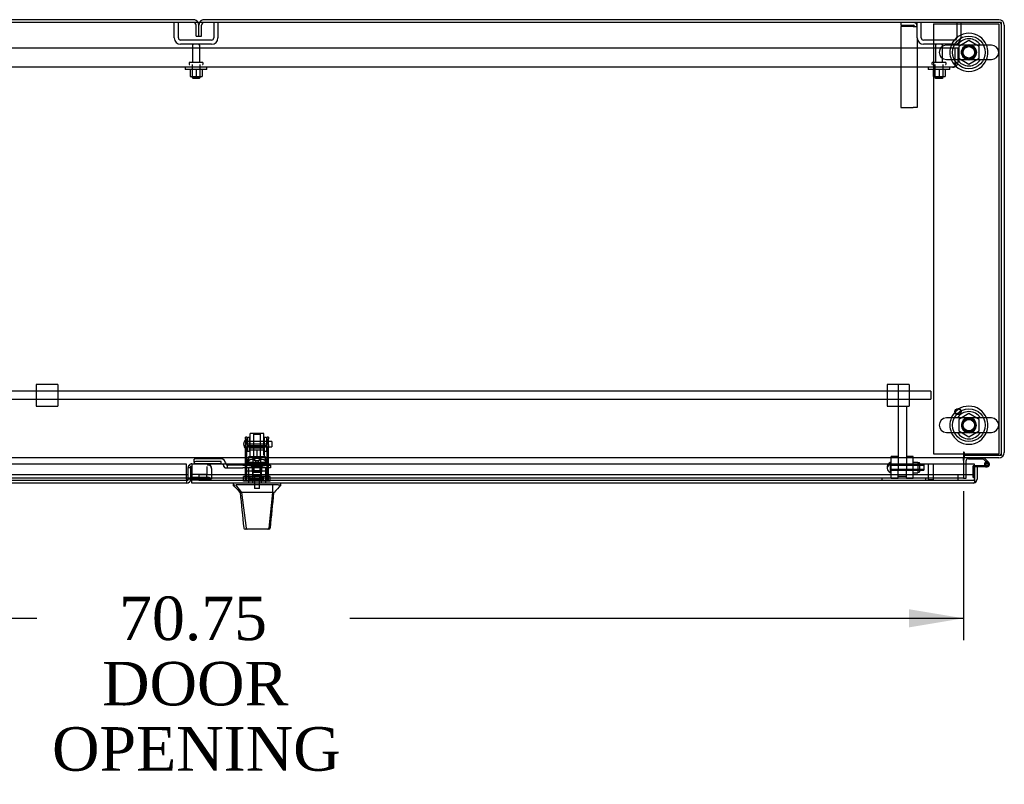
# Model space of a CAD drawing. Header units: inches. Extents: x 2 to 538, y -2 to 358.
# Tile 22 of 39: x 182 to 227, y 246 to 281. Entities that reach past the tile are written whole.
import ezdxf
from ezdxf.enums import TextEntityAlignment as Align
from ezdxf.lldxf.tags import DXFTag

# ---------------------------------------------------------------- set-up
doc = ezdxf.new("R2010")
doc.units = ezdxf.units.IN
doc.header["$MEASUREMENT"] = 0
for name, color, linetype in [('COM40146', 7, 'Continuous'), ('COM40430', 7, 'Continuous'), ('COM52825', 7, 'Continuous'), ('COM52831', 7, 'Continuous'), ('COM52847', 7, 'Continuous'), ('COM52848', 7, 'Continuous'), ('COM52849', 7, 'Continuous'), ('COM52857', 7, 'Continuous'), ('COM52858', 7, 'Continuous'), ('COM53519', 7, 'Continuous'), ('COM54578-80', 7, 'Continuous'), ('COM70333', 7, 'Continuous'), ('COM70838', 7, 'Continuous'), ('COM70839-6', 7, 'Continuous'), ('COM71126-4', 7, 'Continuous'), ('COM71127-1', 7, 'Continuous'), ('COM71128-2', 7, 'Continuous'), ('Default', 7, 'Continuous'), ('GSK11033', 7, 'Continuous'), ('HAN13064', 7, 'Continuous'), ('HAN13064_NUT', 7, 'Continuous'), ('HAN13064_SCREW', 7, 'Continuous'), ('HAN_NUT', 7, 'Continuous'), ('NTS16526', 7, 'Continuous'), ('NTS166105', 7, 'Continuous'), ('NTS166905', 7, 'Continuous'), ('NTS18147', 7, 'Continuous'), ('ROL18050', 7, 'Continuous'), ('ROL87452', 7, 'Continuous'), ('RVT17786', 7, 'Continuous'), ('RVT19000', 7, 'Continuous'), ('SCS00680', 7, 'Continuous'), ('SCS191205', 7, 'Continuous'), ('SPC87322', 7, 'Continuous'), ('STD21878', 7, 'Continuous'), ('STD26094', 7, 'Continuous'), ('STD26265', 7, 'Continuous'), ('WAF25059', 7, 'Continuous'), ('WAF25362', 7, 'Continuous'), ('WAF25376', 7, 'Continuous'), ('WAM254785', 7, 'Continuous'), ('WAM30038', 7, 'Continuous')]:
    doc.layers.add(name, color=color, linetype=linetype)
doc.styles.add('SEACAD_Times_New_Roman', font='times.ttf')
tags = doc.linetypes.add('HIDDEN2', pattern=[0.1875, 0.125, -0.0625]).pattern_tags.tags
tags[6:7] = [DXFTag(74, 4), DXFTag(75, 0), DXFTag(340, '0'), DXFTag(46, 0.0), DXFTag(50, 0.0), DXFTag(44, 0.0), DXFTag(45, 0.0)]
tags[4:5] = [DXFTag(74, 4), DXFTag(75, 0), DXFTag(340, '0'), DXFTag(46, 0.0), DXFTag(50, 0.0), DXFTag(44, 0.0), DXFTag(45, 0.0)]
doc.dimstyles.new('HAMMOND_(STH_-_540x360)', dxfattribs={"dimtxt": 2, "dimasz": 2.5, "dimexe": 1, "dimexo": 1, "dimgap": 0.5, "dimtad": 0, "dimtih": 1, "dimtoh": 1, "dimzin": 0, "dimdsep": 46, "dimtxsty": 'SEACAD_Times_New_Roman', "dimblk1": '_SE_FILLED', "dimblk2": '_SE_FILLED', "dimsah": 1, "dimcen": 1, "dimadec": 0, "dimazin": 0, "dimtfac": 0.8, "dimtofl": 0, "dimtmove": 0, "dimatfit": 3, "dimfxl": 1, "dimtolj": 1, "dimtzin": 0, "dimarcsym": 0})

# ---------------------------------------------------------------- blocks, each defined once
blk = doc.blocks.new('SE')
at = {"layer": 'COM40146', "color": 7, "linetype": 'HIDDEN2'}
for p, q in [((224.797, 279.831), (155.047, 279.831)), ((224.922, 279.831), (224.797, 279.831)), ((224.797, 279.206), (224.797, 279.831)), ((224.797, 279.206), (224.797, 279.831)), ((224.922, 279.206), (224.922, 279.831)), ((224.797, 279.206), (224.797, 279.206)), ((224.797, 279.079), (224.797, 279.206)), ((224.797, 279.206), (224.797, 279.028)), ((224.797, 279.079), (224.847, 279.028)), ((224.672, 278.956), (155.172, 278.956)), ((224.672, 278.956), (224.672, 278.956)), ((224.672, 278.956), (224.672, 278.956))]:
    blk.add_line(p, q, dxfattribs=at)
for start, end in [(314.5601, 0), (270.1219, 314.5601), (270, 270.0436)]:
    blk.add_arc((224.672, 279.206), 0.25, start, end, dxfattribs=at)
blk.add_open_spline([(224.797, 279.028), (224.776, 279.005), (224.755, 278.987), (224.713, 278.963), (224.693, 278.956), (224.672, 278.956)], degree=3, knots=[0, 0, 0, 0, 0.5, 0.5, 1, 1, 1, 1], dxfattribs=at)
at = {"layer": 'COM40430', "color": 7, "linetype": 'HIDDEN2'}
for p, q in [((222.297, 281.018), (222.297, 280.893)), ((222.297, 280.893), (222.862, 280.893)), ((222.862, 280.833), (222.297, 280.833)), ((222.297, 280.833), (222.297, 277.112)), ((222.862, 280.833), (223.047, 280.833)), ((223.047, 280.306), (223.047, 277.112)), ((222.297, 277.112), (222.862, 277.112)), ((223.047, 277.112), (222.862, 277.112))]:
    blk.add_line(p, q, dxfattribs=at)
for radius in [0.185, 0.06]:
    blk.add_arc((222.862, 280.833), radius, 0, 90, dxfattribs=at)
at = {"layer": 'COM52825', "color": 7, "linetype": 'Continuous'}
for p, q in [((225.672, 260.731), (189.732, 260.731)), ((189.732, 260.731), (189.732, 260.041)), ((225.672, 260.041), (225.672, 260.731)), ((225.797, 260.603), (225.672, 260.603)), ((225.672, 260.603), (225.672, 260.231)), ((225.797, 260.603), (225.797, 260.041)), ((189.732, 259.856), (189.732, 260.041)), ((225.612, 259.856), (189.732, 259.856)), ((225.612, 259.856), (225.612, 259.856)), ((225.612, 259.856), (225.612, 259.856)), ((225.672, 260.041), (225.672, 260.041)), ((225.672, 259.959), (225.672, 260.041)), ((225.672, 260.041), (225.672, 259.892)), ((225.672, 259.959), (225.721, 259.892))]:
    blk.add_line(p, q, dxfattribs=at)
for start, end in [(270.1208, 306.194), (270, 270.0589), (306.194, 0)]:
    blk.add_arc((225.612, 260.041), 0.185, start, end, dxfattribs=at)
blk.add_open_spline([(225.672, 259.892), (225.662, 259.88), (225.652, 259.872), (225.637, 259.862), (225.632, 259.86), (225.622, 259.857), (225.617, 259.856), (225.612, 259.856)], degree=3, knots=[0, 0, 0, 0, 0.5, 0.5, 0.75, 0.75, 1, 1, 1, 1], dxfattribs=at)
at = {"layer": 'COM52831', "color": 7, "linetype": 'HIDDEN2'}
for p, q in [((183.392, 264.393), (182.577, 264.393)), ((182.577, 264.393), (182.577, 263.393)), ((183.577, 264.393), (183.392, 264.393)), ((183.577, 264.393), (183.577, 263.393)), ((222.487, 264.393), (221.672, 264.393)), ((221.672, 264.393), (221.672, 263.393)), ((222.672, 264.393), (222.487, 264.393)), ((222.672, 264.393), (222.672, 263.393)), ((182.577, 263.393), (183.392, 263.393)), ((183.392, 263.393), (183.577, 263.393)), ((221.672, 263.393), (222.487, 263.393)), ((222.487, 263.393), (222.672, 263.393))]:
    blk.add_line(p, q, dxfattribs=at)
at = {"layer": 'COM52847', "color": 7, "linetype": 'Continuous'}
for p, q in [((189.487, 260.731), (153.922, 260.731)), ((189.487, 260.041), (189.487, 260.731)), ((189.487, 259.856), (153.982, 259.856)), ((189.487, 260.041), (189.487, 259.856)), ((189.672, 260.041), (189.547, 260.041))]:
    blk.add_line(p, q, dxfattribs=at)
at = {"layer": 'COM52847', "color": 7, "linetype": 'HIDDEN2'}
for p, q in [((189.547, 260.554), (189.547, 260.041)), ((189.672, 260.554), (189.547, 260.554)), ((189.689, 260.597), (189.601, 260.685)), ((189.672, 260.554), (189.672, 260.259)), ((189.732, 260.739), (190.448, 260.739)), ((189.732, 260.731), (189.732, 260.739)), ((190.448, 260.739), (190.448, 260.685)), ((190.555, 260.661), (190.579, 260.685)), ((190.633, 260.532), (190.633, 260.554)), ((190.633, 260.532), (190.633, 260.048)), ((189.732, 260.126), (190.448, 260.126)), ((190.491, 260.025), (190.579, 260.088)), ((189.547, 260.041), (189.547, 260.041)), ((189.732, 260.038), (190.448, 260.038)), ((190.542, 260.048), (190.633, 260.048))]:
    blk.add_line(p, q, dxfattribs=at)
for centre, radius, start, end in [((189.732, 260.554), 0.185, 135, 180), ((189.732, 260.554), 0.185, 90, 135), ((189.732, 260.554), 0.06, 135, 180), ((189.732, 260.554), 0.06, 90, 135), ((190.448, 260.554), 0.185, 45, 90), ((190.448, 260.554), 0.185, 0, 45), ((190.477, 260.529), 0.156, 1.433, 49.2867), ((189.487, 260.041), 0.06, 270, 0), ((190.557, 259.943), 0.106, 98.3477, 120.2565)]:
    blk.add_arc(centre, radius, start, end, dxfattribs=at)
at = {"layer": 'COM52847', "color": 7, "linetype": 'Continuous'}
blk.add_arc((189.487, 260.041), 0.185, 270, 0, dxfattribs=at)
at = {"layer": 'COM52847', "color": 7, "linetype": 'HIDDEN2'}
for centre, major_axis in [((190.448, 260.554), (0.185, 0)), ((190.448, 259.995), (0.185, 0)), ((190.448, 259.995), (0.06, 0))]:
    blk.add_ellipse(centre, major_axis=major_axis, ratio=0.707107, start_param=0.785398, end_param=1.570796, dxfattribs=at)
blk.add_open_spline([(190.633, 260.048), (190.633, 260.056), (190.628, 260.065), (190.61, 260.079), (190.596, 260.084), (190.579, 260.088)], degree=3, knots=[0, 0, 0, 0, 0.5, 0.5, 1, 1, 1, 1], dxfattribs=at)
at = {"layer": 'COM52848', "color": 7, "linetype": 'HIDDEN2'}
for p, q in [((223.047, 280.306), (223.047, 281.018)), ((223.235, 280.306), (223.235, 281.018)), ((224.859, 281.018), (224.859, 280.306)), ((225.047, 281.018), (225.047, 280.306)), ((224.759, 280.206), (223.335, 280.206)), ((224.759, 280.018), (223.335, 280.018))]:
    blk.add_line(p, q, dxfattribs=at)
for centre, radius, start, end in [((223.335, 280.306), 0.288, 180, 270), ((223.335, 280.306), 0.1, 180, 270), ((224.759, 280.306), 0.1, 270, 0), ((224.759, 280.306), 0.288, 270, 0)]:
    blk.add_arc(centre, radius, start, end, dxfattribs=at)
at = {"layer": 'COM52849', "color": 7, "linetype": 'HIDDEN2'}
for p, q in [((188.922, 280.306), (188.922, 281.018)), ((189.11, 280.306), (189.11, 281.018)), ((190.734, 281.018), (190.734, 280.306)), ((190.922, 281.018), (190.922, 280.306)), ((190.634, 280.206), (189.21, 280.206)), ((190.634, 280.018), (189.21, 280.018))]:
    blk.add_line(p, q, dxfattribs=at)
for centre, radius, start, end in [((189.21, 280.306), 0.288, 180, 270), ((189.21, 280.306), 0.1, 180, 270), ((190.634, 280.306), 0.1, 270, 0), ((190.634, 280.306), 0.288, 270, 0)]:
    blk.add_arc(centre, radius, start, end, dxfattribs=at)
at = {"layer": 'COM52857', "color": 7, "linetype": 'HIDDEN2'}
for p, q in [((222.172, 264.393), (222.172, 263.511)), ((222.172, 263.511), (222.172, 260.503)), ((222.547, 263.393), (222.547, 260.503)), ((222.172, 260.173), (222.547, 260.173))]:
    blk.add_line(p, q, dxfattribs=at)
at = {"layer": 'COM52858', "color": 7, "linetype": 'HIDDEN2'}
for p, q in [((223.422, 260.081), (221.422, 260.081)), ((221.422, 260.081), (221.422, 259.981)), ((223.422, 260.081), (223.422, 259.981))]:
    blk.add_line(p, q, dxfattribs=at)
at = {"layer": 'COM53519', "color": 7, "linetype": 'HIDDEN2'}
for p, q in [((223.672, 264.081), (144.672, 264.081)), ((147.359, 263.706), (223.672, 263.706)), ((223.672, 264.081), (223.672, 263.706))]:
    blk.add_line(p, q, dxfattribs=at)
at = {"layer": 'COM54578-80', "color": 7, "linetype": 'Continuous'}
for p, q in [((225.4, 260.956), (225.4, 261.018)), ((226.119, 261.018), (226.331, 260.807)), ((226.093, 260.956), (225.4, 260.956)), ((225.672, 260.665), (226.128, 260.665)), ((226.184, 260.603), (225.797, 260.603)), ((226.288, 260.762), (226.093, 260.956)), ((226.149, 260.665), (226.128, 260.665)), ((226.135, 260.72), (226.197, 260.72)), ((226.184, 260.603), (226.252, 260.603))]:
    blk.add_line(p, q, dxfattribs=at)
at = {"layer": 'COM54578-80', "color": 7, "linetype": 'HIDDEN2'}
for p, q in [((225.61, 260.116), (225.61, 260.64)), ((225.635, 260.665), (225.672, 260.665)), ((226.135, 260.71), (226.197, 260.715)), ((226.252, 260.665), (226.149, 260.665)), ((226.189, 260.708), (226.189, 260.733)), ((226.239, 260.783), (226.264, 260.783)), ((226.264, 260.658), (226.239, 260.658)), ((226.314, 260.733), (226.314, 260.708)), ((225.672, 260.116), (225.61, 260.116))]:
    blk.add_line(p, q, dxfattribs=at)
at = {"layer": 'COM54578-80', "color": 7, "linetype": 'Continuous'}
blk.add_circle((226.252, 260.72), 0.05, dxfattribs=at)
at = {"layer": 'COM54578-80', "color": 7, "linetype": 'HIDDEN2'}
for centre, radius, start, end in [((225.635, 260.64), 0.025, 90, 180), ((226.239, 260.733), 0.05, 90, 180), ((226.239, 260.708), 0.05, 180, 270), ((226.252, 260.72), 0.117, 47.608, 107.0274), ((226.264, 260.733), 0.05, 0, 90), ((226.264, 260.708), 0.05, 270, 0)]:
    blk.add_arc(centre, radius, start, end, dxfattribs=at)
at = {"layer": 'COM54578-80', "color": 7, "linetype": 'Continuous'}
for radius, start, end in [(0.135, 204.0421, 240.0736), (0.117, 107.0274, 180), (0.117, 180, 47.608), (0.055, 48.8041, 180), (0.055, 180, 48.8041)]:
    blk.add_arc((226.252, 260.72), radius, start, end, dxfattribs=at)
at = {"layer": 'COM70333', "color": 7, "linetype": 'HIDDEN2'}
for p, q in [((223.797, 280.956), (226.797, 280.956)), ((223.797, 280.956), (223.797, 261.206)), ((226.797, 280.956), (226.797, 261.206)), ((223.797, 261.206), (225.172, 261.206)), ((225.202, 261.206), (226.797, 261.206))]:
    blk.add_line(p, q, dxfattribs=at)
at = {"layer": 'COM70333', "color": 7, "linetype": 'Continuous'}
blk.add_line((225.172, 261.206), (225.202, 261.206), dxfattribs=at)
at = {"layer": 'COM70838', "color": 7, "linetype": 'HIDDEN2'}
for p, q in [((191.078, 260.97), (189.958, 260.97)), ((189.833, 260.826), (189.833, 260.952)), ((189.833, 260.826), (189.833, 260.744)), ((191.078, 260.744), (189.833, 260.744)), ((191.078, 260.844), (189.958, 260.844)), ((191.078, 260.741), (191.078, 260.844)), ((191.203, 260.616), (191.203, 260.618)), ((191.263, 260.558), (191.36, 260.558)), ((191.271, 260.8), (191.271, 260.777)), ((191.36, 260.558), (191.36, 260.687)), ((191.36, 260.558), (192.074, 260.558)), ((192.074, 260.683), (191.388, 260.683)), ((192.074, 260.683), (192.162, 260.683)), ((192.162, 260.558), (192.074, 260.558)), ((192.162, 260.683), (192.7, 260.683)), ((193.218, 260.558), (192.162, 260.558)), ((192.735, 260.683), (193.218, 260.683)), ((193.218, 260.683), (193.343, 260.683)), ((193.343, 260.558), (193.218, 260.558)), ((193.343, 260.683), (193.343, 260.558))]:
    blk.add_line(p, q, dxfattribs=at)
for centre, radius, start, end in [((191.078, 260.777), 0.193, 0, 90), ((191.078, 260.616), 0.125, 0, 90), ((191.263, 260.618), 0.06, 180, 270), ((191.388, 260.8), 0.117, 180, 256.4554), ((191.388, 260.8), 0.117, 256.4554, 270)]:
    blk.add_arc(centre, radius, start, end, dxfattribs=at)
for centre, major_axis, start_param, end_param in [((189.958, 260.952), (-0.125, 0), 4.712389, 6.283185), ((189.958, 260.826), (0.125, 0), 1.570796, 3.141593)]:
    blk.add_ellipse(centre, major_axis=major_axis, ratio=0.145455, start_param=start_param, end_param=end_param, dxfattribs=at)
at = {"layer": 'COM70839-6', "color": 7, "linetype": 'HIDDEN2'}
for p, q in [((192.187, 261.897), (192.187, 261.973)), ((192.257, 261.973), (192.187, 261.973)), ((192.187, 261.897), (192.187, 261.638)), ((192.257, 261.973), (192.257, 261.897)), ((192.257, 261.638), (192.257, 261.897)), ((193.179, 261.897), (193.179, 261.973)), ((193.249, 261.973), (193.179, 261.973)), ((193.179, 261.897), (193.179, 261.638)), ((193.249, 261.973), (193.249, 261.897)), ((193.249, 261.638), (193.249, 261.897)), ((192.187, 261.474), (192.187, 261.638)), ((192.187, 260.317), (192.187, 261.474)), ((193.179, 261.645), (192.257, 261.645)), ((192.257, 261.638), (192.257, 261.474)), ((192.257, 261.581), (193.179, 261.581)), ((192.257, 260.317), (192.257, 261.474)), ((193.179, 261.474), (193.179, 261.638)), ((193.179, 260.317), (193.179, 261.474)), ((193.249, 261.638), (193.249, 261.474)), ((193.249, 260.317), (193.249, 261.474)), ((193.179, 260.768), (192.257, 260.768)), ((192.484, 260.737), (192.484, 260.76)), ((192.952, 260.76), (192.952, 260.737)), ((192.187, 260.307), (192.187, 260.317)), ((192.187, 259.975), (192.187, 260.307)), ((192.257, 260.424), (193.179, 260.424)), ((192.257, 260.317), (192.257, 260.307)), ((192.257, 259.975), (192.257, 260.307)), ((193.179, 260.307), (193.179, 260.317)), ((193.179, 259.975), (193.179, 260.307)), ((193.249, 260.317), (193.249, 260.307)), ((193.249, 259.975), (193.249, 260.307)), ((192.187, 259.975), (192.257, 259.975)), ((193.179, 259.975), (193.249, 259.975))]:
    blk.add_line(p, q, dxfattribs=at)
for centre, major_axis in [((192.718, 260.76), (-0.234, 0)), ((192.718, 260.737), (0.234, 0))]:
    blk.add_ellipse(centre, major_axis=major_axis, ratio=0.009345, start_param=3.141593, end_param=6.283185, dxfattribs=at)
blk.add_ellipse((192.718, 260.426), major_axis=(-0.14, 0), ratio=0.009345, dxfattribs=at)
at = {"layer": 'COM71126-4', "color": 7, "linetype": 'HIDDEN2'}
for p, q in [((190.047, 280.393), (190.047, 280.893)), ((190.172, 280.393), (190.172, 280.893)), ((190.047, 280.393), (190.172, 280.393)), ((225.297, 260.081), (225.297, 260.731)), ((225.172, 260.081), (225.297, 260.081))]:
    blk.add_line(p, q, dxfattribs=at)
at = {"layer": 'COM71126-4', "color": 7, "linetype": 'Continuous'}
for p, q in [((226.797, 281.143), (190.297, 281.143)), ((227.047, 280.893), (227.047, 261.268)), ((225.202, 261.143), (225.202, 261.018)), ((226.797, 261.018), (225.202, 261.018)), ((225.297, 260.731), (225.297, 260.893))]:
    blk.add_line(p, q, dxfattribs=at)
at = {"layer": 'COM71126-4', "color": 7, "linetype": 'HIDDEN2'}
for centre, radius, start, end in [((190.297, 280.893), 0.25, 150, 180), ((190.297, 280.893), 0.125, 90, 180), ((226.797, 280.893), 0.125, 0, 90), ((225.422, 260.893), 0.125, 90, 100.1369), ((226.797, 261.268), 0.125, 270, 0)]:
    blk.add_arc(centre, radius, start, end, dxfattribs=at)
at = {"layer": 'COM71126-4', "color": 7, "linetype": 'Continuous'}
for centre, radius, start, end in [((190.297, 280.893), 0.25, 90, 150), ((226.797, 280.893), 0.25, 0, 90), ((225.422, 260.893), 0.25, 150, 180), ((225.422, 260.893), 0.125, 100.1369, 180), ((226.797, 261.268), 0.25, 270, 0)]:
    blk.add_arc(centre, radius, start, end, dxfattribs=at)
at = {"layer": 'COM71127-1', "color": 7, "linetype": 'Continuous'}
blk.add_line((189.797, 281.143), (152.297, 281.143), dxfattribs=at)
at = {"layer": 'COM71127-1', "color": 7, "linetype": 'HIDDEN2'}
for p, q in [((189.922, 280.393), (189.922, 280.893)), ((190.047, 280.393), (190.047, 280.893)), ((189.922, 280.393), (190.047, 280.393))]:
    blk.add_line(p, q, dxfattribs=at)
at = {"layer": 'COM71127-1', "color": 7, "linetype": 'Continuous'}
blk.add_arc((189.797, 280.893), 0.25, 30, 90, dxfattribs=at)
at = {"layer": 'COM71127-1', "color": 7, "linetype": 'HIDDEN2'}
for radius, end in [(0.125, 90), (0.25, 30)]:
    blk.add_arc((189.797, 280.893), radius, 0, end, dxfattribs=at)
at = {"layer": 'COM71128-2', "color": 7, "linetype": 'Continuous'}
for p, q in [((226.922, 281.018), (115.172, 281.018)), ((226.922, 261.143), (226.922, 281.018)), ((225.172, 261.018), (116.922, 261.018)), ((225.172, 261.268), (225.172, 261.018)), ((225.172, 260.893), (225.172, 261.018)), ((225.202, 261.268), (225.202, 261.143)), ((225.202, 261.143), (226.922, 261.143)), ((225.172, 260.893), (225.172, 260.731)), ((189.672, 260.081), (189.547, 260.081))]:
    blk.add_line(p, q, dxfattribs=at)
at = {"layer": 'COM71128-2', "color": 7, "linetype": 'HIDDEN2'}
for p, q in [((225.172, 260.731), (225.172, 260.081)), ((189.547, 260.081), (154.422, 260.081)), ((225.172, 260.081), (189.672, 260.081))]:
    blk.add_line(p, q, dxfattribs=at)
for centre, start, end in [((225.422, 279.643), 90.7631, 264.2612), ((225.422, 279.643), 0, 82.2488), ((225.422, 279.643), 273.3944, 0), ((225.422, 262.518), 90.7631, 264.2612), ((225.422, 262.518), 0, 82.2488), ((225.422, 262.518), 273.3944, 0)]:
    blk.add_arc(centre, 0.344, start, end, dxfattribs=at)
at = {"layer": 'COM71128-2', "color": 7, "linetype": 'Continuous'}
blk.add_arc((225.187, 261.268), 0.015, 0, 180, dxfattribs=at)
at = {"layer": 'GSK11033', "color": 7, "linetype": 'HIDDEN2'}
for p, q in [((189.672, 260.614), (189.732, 260.614)), ((189.672, 260.614), (189.672, 260.554)), ((190.422, 260.614), (190.422, 260.259)), ((189.487, 260.231), (153.922, 260.231)), ((190.422, 260.259), (189.732, 260.259)), ((225.672, 260.231), (190.046, 260.231)), ((190.046, 260.231), (190.046, 259.981)), ((190.422, 260.009), (190.422, 260.259)), ((224.922, 259.981), (224.922, 260.231)), ((189.487, 259.981), (153.922, 259.981)), ((189.732, 260.009), (190.422, 260.009)), ((225.672, 259.981), (190.046, 259.981))]:
    blk.add_line(p, q, dxfattribs=at)
at = {"layer": 'GSK11033', "color": 7, "linetype": 'Continuous'}
for p, q in [((189.547, 260.231), (189.487, 260.231)), ((189.547, 260.231), (189.547, 259.981)), ((189.672, 260.259), (189.672, 260.009)), ((189.732, 260.259), (189.672, 260.259)), ((225.672, 260.231), (225.672, 259.981)), ((225.672, 260.231), (225.672, 260.231)), ((189.547, 259.981), (189.487, 259.981)), ((189.672, 260.009), (189.732, 260.009)), ((225.672, 259.981), (225.672, 259.981))]:
    blk.add_line(p, q, dxfattribs=at)
at = {"layer": 'HAN13064', "color": 7, "linetype": 'HIDDEN2'}
for p, q in [((192.588, 262.139), (192.558, 262.109)), ((192.558, 262.109), (192.878, 262.109)), ((192.558, 262.109), (192.558, 261.058)), ((192.848, 262.139), (192.588, 262.139)), ((192.878, 262.109), (192.848, 262.139)), ((192.878, 261.058), (192.878, 262.109)), ((192.322, 260.558), (192.322, 259.856)), ((192.518, 260.558), (192.518, 259.856)), ((192.558, 260.683), (192.558, 260.558)), ((192.878, 260.683), (192.878, 260.558)), ((192.917, 260.558), (192.917, 259.856)), ((193.113, 260.558), (193.113, 259.856))]:
    blk.add_line(p, q, dxfattribs=at)
at = {"layer": 'HAN13064', "color": 7, "linetype": 'Continuous'}
for p, q in [((191.628, 259.856), (191.628, 259.773)), ((191.628, 259.776), (191.702, 259.776)), ((191.727, 259.776), (192.01, 259.421)), ((191.819, 259.776), (191.741, 259.776)), ((193.436, 259.776), (191.819, 259.776)), ((193.617, 259.776), (193.436, 259.776)), ((193.694, 259.776), (193.617, 259.776)), ((193.694, 259.776), (193.808, 259.776)), ((193.808, 259.773), (193.808, 259.856)), ((191.928, 259.421), (191.943, 259.421)), ((192.01, 259.421), (191.943, 259.421)), ((192.056, 259.421), (192.01, 259.421)), ((192.01, 259.421), (192.226, 257.783)), ((192.148, 259.421), (192.056, 259.421)), ((193.425, 259.421), (192.148, 259.421)), ((193.425, 259.421), (193.261, 257.786)), ((193.454, 259.421), (193.425, 259.421)), ((193.47, 259.421), (193.454, 259.421)), ((193.48, 259.421), (193.47, 259.421)), ((193.48, 259.421), (193.508, 259.421)), ((192.112, 257.797), (192.112, 257.795)), ((192.272, 257.741), (192.172, 257.741)), ((193.209, 257.741), (192.272, 257.741)), ((193.263, 257.741), (193.209, 257.741)), ((193.323, 257.795), (193.323, 257.797))]:
    blk.add_line(p, q, dxfattribs=at)
for centre, radius, start, end in [((187.836, 256.144), 5.251, 38.6173, 43.7666), ((205.923, 249.232), 16.062, 138.9673, 140.6254), ((131.463, 265.466), 62.32, 353.47841, 354.43409), ((192.172, 257.801), 0.06, 185.9929, 270.0075), ((193.207, 257.797), 0.0554, 272.131, 348.8293), ((193.263, 257.801), 0.06, 269.9911, 354.4242)]:
    blk.add_arc(centre, radius, start, end, dxfattribs=at)
for points in [[(193.436, 259.776), (193.433, 259.658), (193.429, 259.54), (193.425, 259.421)], [(191.942, 259.421), (191.999, 258.88), (192.056, 258.338), (192.112, 257.797)], [(193.48, 259.421), (193.428, 258.88), (193.375, 258.339), (193.323, 257.797)]]:
    blk.add_open_spline(points, degree=3, dxfattribs=at)
blk.add_open_spline([(192.226, 257.783), (192.229, 257.771), (192.235, 257.76), (192.252, 257.745), (192.262, 257.741), (192.272, 257.741)], degree=3, knots=[0, 0, 0, 0, 0.5, 0.5, 1, 1, 1, 1], dxfattribs=at)
at = {"layer": 'HAN13064_NUT', "color": 7, "linetype": 'HIDDEN2'}
for p, q in [((192.385, 261.433), (192.385, 261.383)), ((193.02, 261.463), (192.415, 261.463)), ((193.05, 261.383), (193.05, 261.433)), ((192.385, 261.383), (192.552, 261.383)), ((192.385, 261.383), (192.385, 261.058)), ((192.552, 261.383), (192.718, 261.383)), ((192.718, 261.383), (192.884, 261.383)), ((192.718, 261.383), (192.718, 261.058)), ((192.884, 261.383), (193.05, 261.383)), ((193.05, 261.383), (193.05, 261.058))]:
    blk.add_line(p, q, dxfattribs=at)
for centre, start, end in [((192.415, 261.433), 90, 180), ((193.02, 261.433), 0, 90)]:
    blk.add_arc(centre, 0.03, start, end, dxfattribs=at)
at = {"layer": 'HAN13064_SCREW', "color": 7, "linetype": 'HIDDEN2'}
for p, q in [((192.607, 260.188), (192.496, 260.188)), ((192.496, 260.188), (192.496, 260.051)), ((192.829, 260.188), (192.607, 260.188)), ((192.607, 260.188), (192.607, 260.051)), ((192.94, 260.188), (192.829, 260.188)), ((192.829, 260.188), (192.829, 260.051)), ((192.94, 260.188), (192.94, 260.051)), ((192.98, 260.051), (192.455, 260.051)), ((192.455, 260.051), (192.455, 259.981)), ((192.602, 259.981), (192.602, 259.606)), ((192.834, 259.606), (192.834, 259.981)), ((192.98, 259.981), (192.98, 260.051)), ((192.834, 259.606), (192.602, 259.606))]:
    blk.add_line(p, q, dxfattribs=at)
at = {"layer": 'HAN_NUT', "color": 7, "linetype": 'HIDDEN2'}
for p, q in [((192.412, 260.166), (192.106, 260.166)), ((192.106, 259.951), (192.106, 260.166)), ((193.024, 260.166), (192.412, 260.166)), ((192.412, 259.951), (192.412, 260.166)), ((193.33, 260.166), (193.024, 260.166)), ((193.024, 259.951), (193.024, 260.166)), ((193.33, 259.951), (193.33, 260.166)), ((192.412, 259.951), (192.106, 259.951)), ((193.024, 259.951), (192.412, 259.951)), ((193.33, 259.951), (193.024, 259.951))]:
    blk.add_line(p, q, dxfattribs=at)
at = {"layer": 'NTS16526', "color": 7, "linetype": 'HIDDEN2'}
for p, q in [((222.862, 260.824), (223.077, 260.824)), ((222.862, 260.739), (223.077, 260.739)), ((223.077, 260.824), (223.077, 260.782)), ((223.137, 260.795), (223.077, 260.795)), ((223.077, 260.782), (223.077, 260.739)), ((223.077, 260.739), (223.077, 260.615)), ((223.077, 260.615), (223.077, 260.492)), ((223.167, 260.39), (223.167, 260.765)), ((222.862, 260.492), (223.077, 260.492)), ((222.862, 260.33), (223.077, 260.33)), ((223.077, 260.492), (223.077, 260.411)), ((223.077, 260.411), (223.077, 260.33)), ((223.077, 260.36), (223.137, 260.36))]:
    blk.add_line(p, q, dxfattribs=at)
for centre, start, end in [((223.137, 260.765), 0, 90), ((223.137, 260.39), 270, 0)]:
    blk.add_arc(centre, 0.03, start, end, dxfattribs=at)
at = {"layer": 'NTS166105', "color": 7, "linetype": 'HIDDEN2'}
for p, q in [((189.648, 278.86), (189.648, 278.54)), ((189.923, 278.86), (189.923, 278.54)), ((190.198, 278.86), (190.198, 278.54)), ((223.773, 278.86), (223.773, 278.54)), ((224.048, 278.86), (224.048, 278.54)), ((224.323, 278.86), (224.323, 278.54)), ((189.648, 278.54), (189.923, 278.54)), ((189.923, 278.54), (190.198, 278.54)), ((223.773, 278.54), (224.048, 278.54)), ((224.048, 278.54), (224.323, 278.54))]:
    blk.add_line(p, q, dxfattribs=at)
at = {"layer": 'NTS166905', "color": 7, "linetype": 'HIDDEN2'}
for p, q in [((225.417, 280.181), (224.957, 279.906)), ((225.887, 279.906), (225.417, 280.181)), ((224.957, 279.906), (224.957, 279.38)), ((225.887, 279.38), (225.887, 279.906)), ((224.957, 279.38), (225.422, 279.108)), ((225.422, 279.108), (225.887, 279.38)), ((225.417, 263.056), (224.957, 262.781)), ((224.957, 262.781), (224.957, 262.255)), ((225.887, 262.781), (225.417, 263.056)), ((225.887, 262.255), (225.887, 262.781)), ((224.957, 262.255), (225.422, 261.983)), ((225.422, 261.983), (225.887, 262.255))]:
    blk.add_line(p, q, dxfattribs=at)
for centre in [(225.422, 279.643), (225.422, 262.518)]:
    blk.add_circle(centre, 0.263, dxfattribs=at)
at = {"layer": 'NTS18147', "color": 7, "linetype": 'HIDDEN2'}
for p, q in [((192.255, 260.876), (192.255, 260.938)), ((192.318, 260.938), (192.255, 260.938)), ((192.318, 260.938), (192.255, 260.938)), ((192.323, 260.876), (192.255, 260.876)), ((192.255, 260.876), (192.255, 260.813)), ((192.323, 260.876), (192.255, 260.876)), ((192.255, 260.813), (192.323, 260.813)), ((192.255, 260.813), (192.323, 260.813)), ((192.255, 260.813), (192.255, 260.813)), ((192.318, 260.876), (192.318, 260.938)), ((192.323, 260.813), (192.323, 260.876)), ((192.323, 260.813), (192.65, 260.813)), ((192.323, 260.813), (192.65, 260.813)), ((192.323, 260.813), (192.323, 260.813)), ((192.518, 260.938), (192.486, 260.938)), ((192.518, 260.938), (192.486, 260.938)), ((192.498, 260.813), (192.498, 260.376)), ((192.786, 260.876), (192.65, 260.876)), ((192.65, 260.876), (192.65, 260.813)), ((192.786, 260.876), (192.65, 260.876)), ((192.65, 260.813), (192.786, 260.813)), ((192.65, 260.813), (192.786, 260.813)), ((192.65, 260.813), (192.65, 260.813)), ((192.786, 260.813), (192.786, 260.876)), ((192.786, 260.813), (193.113, 260.813)), ((192.786, 260.813), (193.113, 260.813)), ((192.786, 260.813), (192.786, 260.813)), ((192.949, 260.938), (192.918, 260.938)), ((192.949, 260.938), (192.918, 260.938)), ((192.938, 260.376), (192.938, 260.813)), ((193.181, 260.876), (193.113, 260.876)), ((193.113, 260.876), (193.113, 260.813)), ((193.181, 260.876), (193.113, 260.876)), ((193.113, 260.813), (193.181, 260.813)), ((193.113, 260.813), (193.181, 260.813)), ((193.113, 260.813), (193.113, 260.813)), ((193.118, 260.876), (193.118, 260.938)), ((193.181, 260.938), (193.118, 260.938)), ((193.181, 260.938), (193.118, 260.938)), ((193.181, 260.876), (193.181, 260.938)), ((193.181, 260.813), (193.181, 260.876)), ((193.181, 260.813), (193.181, 260.813)), ((192.938, 260.376), (192.498, 260.376)), ((192.498, 260.376), (192.938, 260.376)), ((192.498, 260.376), (192.498, 260.376)), ((192.938, 260.376), (192.938, 260.376))]:
    blk.add_line(p, q, dxfattribs=at)
for centre, start_param, end_param in [((192.486, 260.62), 2.506883, 3.776302), ((192.486, 260.62), 2.506883, 3.141593), ((192.518, 260.62), 2.506883, 3.141593), ((192.918, 260.62), 3.141593, 3.776302), ((192.949, 260.62), 2.506883, 3.776302), ((192.949, 260.62), 2.941867, 3.776302), ((192.949, 260.62), 2.506883, 2.740751)]:
    blk.add_ellipse(centre, major_axis=(0, -0.318), ratio=0.866025, start_param=start_param, end_param=end_param, dxfattribs=at)
at = {"layer": 'ROL18050', "color": 7, "linetype": 'HIDDEN2'}
for p, q in [((221.857, 260.077), (221.857, 261.077)), ((222.172, 261.077), (221.857, 261.077)), ((222.862, 261.077), (222.547, 261.077)), ((222.862, 260.077), (222.862, 261.077)), ((221.857, 260.077), (222.172, 260.077)), ((222.172, 260.077), (222.172, 260.503)), ((222.547, 260.077), (222.547, 260.503)), ((222.547, 260.077), (222.862, 260.077))]:
    blk.add_line(p, q, dxfattribs=at)
at = {"layer": 'ROL87452', "color": 7, "linetype": 'HIDDEN2'}
for p, q in [((192.405, 261.143), (192.405, 262.143)), ((193.03, 262.143), (192.405, 262.143)), ((193.03, 261.143), (193.03, 262.143))]:
    blk.add_line(p, q, dxfattribs=at)
at = {"layer": 'RVT17786', "color": 7, "linetype": 'HIDDEN2'}
for p, q in [((193.397, 261.768), (192.187, 261.768)), ((192.187, 261.518), (193.397, 261.518)), ((193.397, 261.768), (193.397, 261.518))]:
    blk.add_line(p, q, dxfattribs=at)
blk.add_arc((192.42, 261.643), 0.318, 137.1291, 222.8709, dxfattribs=at)
at = {"layer": 'RVT19000', "color": 7, "linetype": 'HIDDEN2'}
for p, q in [((193.03, 260.796), (192.405, 260.796)), ((192.405, 260.796), (192.405, 260.683)), ((192.523, 260.683), (192.523, 260.558)), ((192.577, 260.558), (192.577, 260.346)), ((192.736, 260.683), (192.7, 260.683)), ((192.858, 260.346), (192.858, 260.558)), ((192.913, 260.558), (192.913, 260.683)), ((193.03, 260.683), (193.03, 260.796)), ((192.858, 260.346), (192.577, 260.346))]:
    blk.add_line(p, q, dxfattribs=at)
at = {"layer": 'SCS00680', "color": 7, "linetype": 'Continuous'}
for p, q in [((226.457, 279.975), (224.386, 279.975)), ((224.386, 279.312), (226.457, 279.312)), ((226.457, 262.85), (224.386, 262.85)), ((224.386, 262.187), (226.457, 262.187))]:
    blk.add_line(p, q, dxfattribs=at)
for centre, radius, start, end in [((224.386, 279.643), 0.331, 90, 270), ((225.422, 279.643), 0.625, 32.0055, 147.9945), ((226.457, 279.643), 0.331, 270, 90), ((225.422, 279.643), 0.625, 212.0055, 327.9945), ((224.386, 262.518), 0.331, 90, 270), ((225.422, 262.518), 0.625, 32.0055, 147.9945), ((226.457, 262.518), 0.331, 270, 90), ((225.422, 262.518), 0.625, 212.0055, 327.9945)]:
    blk.add_arc(centre, radius, start, end, dxfattribs=at)
for points in [[(225.631, 279.31), (225.629, 279.31), (225.626, 279.309), (225.595, 279.306), (225.565, 279.305), (225.505, 279.304), (225.472, 279.305), (225.421, 279.305), (225.402, 279.305), (225.383, 279.305)], [(225.631, 262.185), (225.629, 262.185), (225.626, 262.184), (225.595, 262.181), (225.565, 262.18), (225.505, 262.179), (225.472, 262.18), (225.421, 262.18), (225.402, 262.18), (225.383, 262.18)]]:
    blk.add_open_spline(points, degree=3, knots=[0.74722968, 0.74722968, 0.74722968, 0.74722968, 0.75, 0.75, 0.78125, 0.78125, 0.8125, 0.8125, 0.83073551, 0.83073551, 0.83073551, 0.83073551], dxfattribs=at)
at = {"layer": 'SCS191205', "color": 7, "linetype": 'HIDDEN2'}
for p, q in [((221.757, 260.679), (221.757, 260.732)), ((221.808, 260.81), (221.808, 260.345)), ((221.857, 260.81), (221.808, 260.81)), ((223.357, 260.702), (221.857, 260.702)), ((223.357, 260.671), (221.857, 260.671)), ((223.357, 260.702), (223.357, 260.452)), ((221.808, 260.345), (221.857, 260.345)), ((223.357, 260.483), (221.857, 260.483)), ((221.857, 260.452), (223.357, 260.452))]:
    blk.add_line(p, q, dxfattribs=at)
for start, end in [(113.8878, 169.6335), (190.3665, 246.1122)]:
    blk.add_arc((221.911, 260.577), 0.254, start, end, dxfattribs=at)
for centre, end_param in [((221.911, 260.604), 3.307389), ((221.911, 260.55), 3.258881)]:
    blk.add_ellipse(centre, major_axis=(0.252, 0), ratio=0.644124, start_param=2.230099, end_param=end_param, dxfattribs=at)
at = {"layer": 'SPC87322', "color": 7, "linetype": 'HIDDEN2'}
for p, q in [((193.11, 261.058), (192.325, 261.058)), ((192.325, 261.058), (192.325, 260.683)), ((193.11, 260.683), (193.11, 261.058)), ((192.48, 260.558), (192.48, 260.683)), ((192.49, 260.558), (192.49, 260.683)), ((192.945, 260.558), (192.945, 260.683)), ((192.955, 260.558), (192.955, 260.683))]:
    blk.add_line(p, q, dxfattribs=at)
at = {"layer": 'STD21878', "color": 7, "linetype": 'HIDDEN2'}
for p, q in [((223.547, 260.731), (223.547, 260.013)), ((223.797, 260.013), (223.797, 260.731)), ((223.812, 260.013), (223.531, 260.013)), ((223.531, 260.013), (223.531, 259.981)), ((223.812, 259.981), (223.812, 260.013))]:
    blk.add_line(p, q, dxfattribs=at)
for radius in [0.141, 0.125]:
    blk.add_circle((224.922, 263.143), radius, dxfattribs=at)
at = {"layer": 'STD26094', "color": 7, "linetype": 'HIDDEN2'}
for p, q in [((189.757, 279.958), (189.757, 279.181)), ((190.087, 279.181), (190.087, 279.958)), ((223.882, 279.958), (223.882, 279.181)), ((224.212, 279.181), (224.212, 279.958)), ((189.597, 279.151), (189.597, 279.111)), ((190.217, 279.181), (189.627, 279.181)), ((189.734, 279.081), (189.734, 278.494)), ((190.109, 278.494), (190.109, 279.081)), ((190.247, 279.111), (190.247, 279.151)), ((223.722, 279.151), (223.722, 279.111)), ((224.342, 279.181), (223.752, 279.181)), ((223.859, 279.081), (223.859, 278.494)), ((224.234, 278.494), (224.234, 279.081)), ((224.372, 279.111), (224.372, 279.151)), ((190.109, 278.494), (189.734, 278.494)), ((189.734, 278.494), (189.772, 278.456)), ((189.772, 278.456), (190.072, 278.456)), ((190.072, 278.456), (190.109, 278.494)), ((224.234, 278.494), (223.859, 278.494)), ((223.859, 278.494), (223.897, 278.456)), ((223.897, 278.456), (224.197, 278.456)), ((224.197, 278.456), (224.234, 278.494))]:
    blk.add_line(p, q, dxfattribs=at)
for centre, radius, start, end in [((189.817, 279.958), 0.06, 90, 180), ((190.027, 279.958), 0.06, 0, 90), ((223.942, 279.958), 0.06, 90, 180), ((224.152, 279.958), 0.06, 0, 90), ((189.627, 279.151), 0.03, 90, 180), ((189.627, 279.111), 0.03, 180, 270), ((190.217, 279.151), 0.03, 0, 90), ((190.217, 279.111), 0.03, 270, 0), ((223.752, 279.151), 0.03, 90, 180), ((223.752, 279.111), 0.03, 180, 270), ((224.342, 279.151), 0.03, 0, 90), ((224.342, 279.111), 0.03, 270, 0)]:
    blk.add_arc(centre, radius, start, end, dxfattribs=at)
at = {"layer": 'STD26265', "color": 7, "linetype": 'HIDDEN2'}
for p, q in [((192.903, 260.981), (192.533, 260.981)), ((192.533, 260.981), (192.533, 260.016)), ((192.903, 260.016), (192.903, 260.981)), ((192.903, 260.016), (192.533, 260.016)), ((192.533, 260.016), (192.568, 259.981)), ((192.868, 259.981), (192.903, 260.016))]:
    blk.add_line(p, q, dxfattribs=at)
at = {"layer": 'WAF25059', "color": 7, "linetype": 'HIDDEN2'}
for p, q in [((189.422, 278.956), (189.422, 278.86)), ((190.422, 278.86), (189.422, 278.86)), ((190.422, 278.86), (190.422, 278.956)), ((223.547, 278.956), (223.547, 278.86)), ((224.547, 278.86), (223.547, 278.86)), ((224.547, 278.86), (224.547, 278.956))]:
    blk.add_line(p, q, dxfattribs=at)
at = {"layer": 'WAF25362', "color": 7, "linetype": 'HIDDEN2'}
blk.add_circle((225.422, 279.643), 0.344, dxfattribs=at)
at = {"layer": 'WAF25362', "color": 7, "linetype": 'Continuous'}
for centre, start, end in [((225.422, 279.643), 22.2452, 157.7548), ((225.422, 279.643), 202.2452, 337.7548), ((225.422, 262.518), 22.2452, 157.7548), ((225.422, 262.518), 202.2452, 337.7548)]:
    blk.add_arc(centre, 0.875, start, end, dxfattribs=at)
at = {"layer": 'WAF25362', "color": 7, "linetype": 'HIDDEN2'}
for centre, radius, start, end in [((225.422, 279.643), 0.875, 157.7548, 202.2452), ((225.422, 279.643), 0.875, 0, 22.2452), ((225.422, 279.643), 0.875, 337.7548, 0), ((225.422, 262.518), 0.875, 157.7548, 202.2452), ((225.422, 262.518), 0.344, 95.485, 0), ((225.422, 262.518), 0.344, 0, 86.767), ((225.422, 262.518), 0.875, 0, 22.2452), ((225.422, 262.518), 0.875, 337.7548, 0)]:
    blk.add_arc(centre, radius, start, end, dxfattribs=at)
at = {"layer": 'WAF25376', "color": 7, "linetype": 'HIDDEN2'}
for p, q in [((192.281, 261.958), (192.281, 261.328)), ((192.381, 261.958), (192.281, 261.958)), ((192.381, 261.958), (192.381, 261.328)), ((193.055, 261.958), (193.055, 261.328)), ((193.155, 261.958), (193.055, 261.958)), ((193.155, 261.958), (193.155, 261.328)), ((192.281, 261.328), (192.381, 261.328)), ((193.055, 261.328), (193.155, 261.328))]:
    blk.add_line(p, q, dxfattribs=at)
at = {"layer": 'WAM254785', "color": 7, "linetype": 'HIDDEN2'}
for centre, radius in [((225.422, 279.643), 0.75), ((225.422, 279.643), 0.312), ((225.422, 262.518), 0.75), ((225.422, 262.518), 0.312)]:
    blk.add_circle(centre, radius, dxfattribs=at)
at = {"layer": 'WAM30038', "color": 7, "linetype": 'HIDDEN2'}
for p, q in [((193.093, 260.688), (192.343, 260.688)), ((192.343, 260.688), (193.093, 260.688)), ((192.343, 260.688), (192.343, 260.664)), ((193.093, 260.664), (192.343, 260.664)), ((192.343, 260.664), (192.343, 260.664)), ((192.343, 260.664), (193.093, 260.664)), ((192.544, 260.601), (192.49, 260.601)), ((192.544, 260.601), (192.49, 260.601)), ((192.516, 260.645), (192.544, 260.601)), ((192.557, 260.616), (192.532, 260.655)), ((192.569, 260.601), (192.54, 260.645)), ((192.544, 260.601), (192.557, 260.616)), ((192.7, 260.601), (192.569, 260.601)), ((192.7, 260.601), (192.569, 260.601)), ((192.7, 260.645), (192.7, 260.601)), ((192.735, 260.601), (192.735, 260.645)), ((192.867, 260.601), (192.735, 260.601)), ((192.867, 260.601), (192.735, 260.601)), ((192.895, 260.645), (192.867, 260.601)), ((192.903, 260.655), (192.879, 260.616)), ((192.879, 260.616), (192.892, 260.601)), ((192.892, 260.601), (192.92, 260.645)), ((192.946, 260.601), (192.892, 260.601)), ((192.946, 260.601), (192.892, 260.601)), ((193.093, 260.664), (193.093, 260.688)), ((193.093, 260.664), (193.093, 260.664))]:
    blk.add_line(p, q, dxfattribs=at)
for centre, radius, start, end in [((191.815, 260.08), 0.85, 41.7058, 43.4493), ((192.718, 260.646), 0.0181, 91.7718, 183.073), ((192.717, 260.646), 0.0182, 357.1609, 87.9942), ((193.624, 260.077), 0.854, 136.5547, 138.2901)]:
    blk.add_arc(centre, radius, start, end, dxfattribs=at)
for points, knots in [([(192.49, 260.601), (192.478, 260.613), (192.467, 260.626), (192.455, 260.639), (192.453, 260.641), (192.451, 260.643), (192.45, 260.645)], [0, 0, 0, 0, 0.858552, 0.858552, 0.858552, 1, 1, 1, 1]), ([(192.511, 260.659), (192.511, 260.659), (192.511, 260.658), (192.511, 260.654), (192.513, 260.65), (192.516, 260.645)], [0.4389304, 0.4389304, 0.4389304, 0.4389304, 0.5, 0.5, 1, 1, 1, 1]), ([(192.54, 260.645), (192.539, 260.648), (192.538, 260.65), (192.534, 260.654), (192.532, 260.656), (192.528, 260.659), (192.525, 260.661), (192.52, 260.664), (192.518, 260.664), (192.516, 260.664)], [0, 0, 0, 0, 0.25, 0.25, 0.5, 0.5, 0.75, 0.75, 1, 1, 1, 1]), ([(192.92, 260.664), (192.918, 260.664), (192.915, 260.664), (192.91, 260.661), (192.908, 260.659), (192.901, 260.654), (192.898, 260.65), (192.895, 260.645)], [0, 0, 0, 0, 0.25, 0.25, 0.5, 0.5, 1, 1, 1, 1]), ([(192.92, 260.645), (192.921, 260.648), (192.922, 260.65), (192.924, 260.654), (192.925, 260.656), (192.925, 260.658), (192.925, 260.659), (192.925, 260.659)], [0, 0, 0, 0, 0.25, 0.25, 0.5, 0.5, 0.5626015, 0.5626015, 0.5626015, 0.5626015]), ([(192.986, 260.645), (192.984, 260.643), (192.982, 260.641), (192.98, 260.639), (192.969, 260.626), (192.958, 260.613), (192.946, 260.601)], [0, 0, 0, 0, 0.141448, 0.141448, 0.141448, 1, 1, 1, 1])]:
    blk.add_open_spline(points, degree=3, knots=knots, dxfattribs=at)
blk = doc.blocks.new('DMBLK3442')
at = {"layer": 'Default', "linetype": 'Continuous'}
for points in [[(156.922, 253.231), (156.922, 254.064), (154.422, 253.648)], [(222.672, 253.231), (225.172, 253.648), (222.672, 254.064)]]:
    blk.add_hatch(color=7, dxfattribs=at).paths.add_polyline_path(points)
at = {"layer": 'Default', "color": 7, "linetype": 'Continuous'}
for p, q in [((225.172, 259.487), (225.172, 252.648)), ((154.422, 259.081), (154.422, 252.648)), ((154.422, 253.648), (182.604, 253.648)), ((196.99, 253.648), (225.172, 253.648))]:
    blk.add_line(p, q, dxfattribs=at)
at = {"layer": 'Default', "color": 7, "linetype": 'Continuous', "style": 'SEACAD_Times_New_Roman'}
for s, p in [('70.75', (186.384, 254.648)), ('DOOR', (185.602, 251.648)), ('OPENING', (183.304, 248.648))]:
    blk.add_text(s, height=2, dxfattribs=at).set_placement(p, align=Align.TOP_LEFT)
blk = doc.blocks.new('_SE_FILLED')
at = {"color": 0}
blk.add_line((0, 0), (-1, 0), dxfattribs=at)
blk.add_solid([(0, 0), (-1, -0.1665), (-1, 0.1665), (0, 0)], dxfattribs=at)

msp = doc.modelspace()

# ---------------------------------------------------------------- block references
at = {"layer": 'Default'}
msp.add_blockref('SE', (0, 0), dxfattribs=at)

# ---------------------------------------------------------------- dimensions: what is measured, and where the dimension line sits
at = {"layer": 'Default', "color": 7, "linetype": 'Continuous'}
dim = msp.add_linear_dim(base=(225.172, 253.648), p1=(154.422, 260.081), p2=(225.172, 260.487), text='\\A1;<>\\PDOOR\\XOPENING', dimstyle='HAMMOND_(STH_-_540x360)', dxfattribs=at)
dim.commit()
dim.dimension.update_dxf_attribs({"geometry": 'DMBLK3442', "text_midpoint": (189.797, 253.648), "dimtype": 160})

doc.saveas('drawing.dxf')
